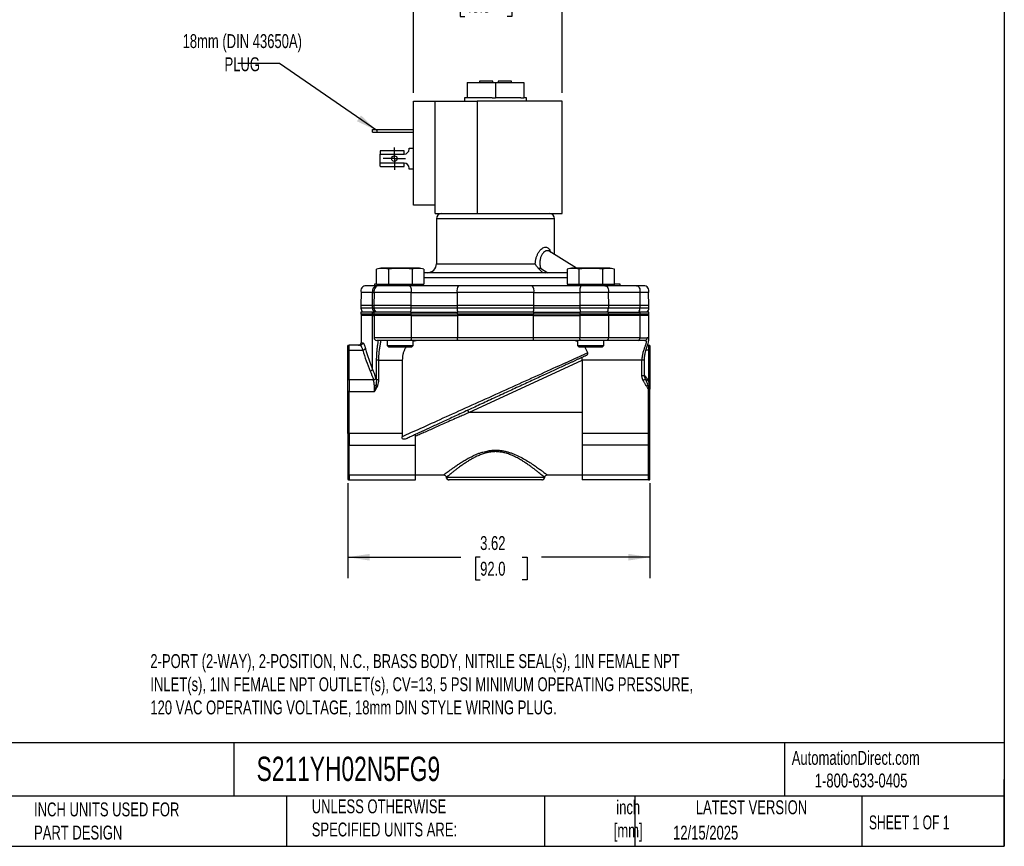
# Model space of a CAD drawing. Header units: inches. Extents: x 0.5 to 21.5, y 0.5 to 16.5.
# Tile 6 of 13: x 9.7 to 21.5, y 0.5 to 10.4. Entities that reach past the tile are written whole.
import ezdxf

# ---------------------------------------------------------------- set-up
doc = ezdxf.new("R2010")
doc.units = ezdxf.units.IN
doc.header["$LTSCALE"] = 2
doc.header["$MEASUREMENT"] = 0
doc.linetypes.add('SLD-Center', pattern=[0.75, 0.6, -0.05, 0.05, -0.05])
doc.linetypes.add('SLD-Solid', pattern=[0])
doc.layers.add('CENTER', color=40, linetype='SLD-Center')
doc.layers.add('DIMENSIONS', color=140, linetype='SLD-Solid', lineweight=25)
doc.layers.add('TEXT', color=140, linetype='SLD-Solid', lineweight=25)
doc.styles.add('SLDTEXTSTYLE0', font='TXT', dxfattribs={"width": 0.7})
doc.styles.add('SLDTEXTSTYLE1', font='TXT', dxfattribs={"width": 0.65})
doc.dimstyles.new('SLDDIMSTYLE1', dxfattribs={"dimtxt": 0.169922, "dimasz": 0.26, "dimexe": 0, "dimexo": 0.0625, "dimgap": 0.04248, "dimtad": 0, "dimtih": 1, "dimtoh": 1, "dimrnd": 1e-09, "dimzin": 12, "dimdsep": 46, "dimtxsty": 'SLDTEXTSTYLE0', "dimsah": 1, "dimcen": 0.09, "dimadec": 0, "dimazin": 3, "dimtfac": 1, "dimtofl": 0, "dimtmove": 0, "dimatfit": 3, "dimfxl": 0, "dimfrac": 2, "dimtolj": 1, "dimtzin": 12, "dimarcsym": 0})
doc.dimstyles.new('SLDDIMSTYLE3', dxfattribs={"dimtxt": 0.169922, "dimasz": 0.26, "dimexe": 0, "dimexo": 0.0625, "dimgap": 0.04248, "dimtad": 0, "dimtih": 1, "dimtoh": 1, "dimrnd": 1e-09, "dimzin": 12, "dimdsep": 46, "dimtxsty": 'SLDTEXTSTYLE0', "dimsah": 1, "dimcen": 0.09, "dimadec": 0, "dimazin": 3, "dimtfac": 1, "dimtmove": 0, "dimatfit": 0, "dimfxl": 0, "dimfrac": 2, "dimtolj": 1, "dimtzin": 12, "dimarcsym": 0})
doc.dimstyles.new('SLDDIMSTYLE4', dxfattribs={"dimtxt": 0.18, "dimasz": 0.26, "dimexe": 0, "dimexo": 0.0625, "dimgap": 0, "dimtad": 0, "dimtih": 1, "dimtoh": 1, "dimdec": 0, "dimrnd": 1e-09, "dimzin": 0, "dimdsep": 46, "dimtxsty": 'Standard', "dimsah": 1, "dimcen": 0.09, "dimadec": 0, "dimazin": 0, "dimtfac": 0.26, "dimtdec": 0, "dimtofl": 0, "dimtmove": 0, "dimatfit": 3, "dimfxl": 0, "dimfrac": 2, "dimtolj": 1, "dimtzin": 0, "dimarcsym": 0})

# ---------------------------------------------------------------- blocks, each defined once
blk = doc.blocks.new('_D_5')
at = {"layer": 'DIMENSIONS'}
for p, q in [((13.63, 4.857), (13.63, 3.718)), ((17.252, 4.857), (17.252, 3.718)), ((13.63, 3.968), (14.986, 3.968)), ((15.216, 3.968), (15.159, 3.968)), ((15.159, 3.968), (15.159, 3.698)), ((15.721, 3.968), (15.778, 3.968)), ((15.778, 3.968), (15.778, 3.698)), ((17.252, 3.968), (15.951, 3.968)), ((15.159, 3.698), (15.216, 3.698)), ((15.778, 3.698), (15.721, 3.698))]:
    blk.add_line(p, q, dxfattribs=at)
for points in [[(13.63, 3.968), (13.89, 3.928), (13.89, 4.008)], [(17.252, 3.968), (16.992, 4.008), (16.992, 3.928)]]:
    blk.add_solid(points, dxfattribs=at)
at = {"layer": 'DIMENSIONS', "char_height": 0.1667, "attachment_point": 1, "style": 'SLDTEXTSTYLE0'}
for s, insert in [('3.62', (15.216, 4.221)), ('92.0', (15.216, 3.913))]:
    blk.add_mtext(s, dxfattribs=dict(at, insert=insert))
blk = doc.blocks.new('_D_6')
at = {"layer": 'DIMENSIONS'}
for p, q in [((14.418, 9.54), (14.418, 10.974)), ((16.2, 9.54), (16.2, 10.974)), ((14.418, 10.724), (13.918, 10.724)), ((15.033, 10.724), (14.976, 10.724)), ((14.976, 10.724), (14.976, 10.454)), ((15.538, 10.724), (15.595, 10.724)), ((15.595, 10.724), (15.595, 10.454)), ((16.2, 10.724), (16.7, 10.724)), ((14.976, 10.454), (15.033, 10.454)), ((15.595, 10.454), (15.538, 10.454))]:
    blk.add_line(p, q, dxfattribs=at)
for points in [[(14.418, 10.724), (14.158, 10.764), (14.158, 10.684)], [(16.2, 10.724), (16.46, 10.684), (16.46, 10.764)]]:
    blk.add_solid(points, dxfattribs=at)
at = {"layer": 'DIMENSIONS', "char_height": 0.1667, "attachment_point": 1, "style": 'SLDTEXTSTYLE0'}
for s, insert in [('1.78', (15.033, 10.976)), ('45.3', (15.033, 10.668))]:
    blk.add_mtext(s, dxfattribs=dict(at, insert=insert))
blk = doc.blocks.new('SW_CENTERMARKSYMBOL_2')
at = {"layer": 'CENTER', "color": 0}
for p, q in [((0, 0.1), (0, 0.1335)), ((-0.1, 0), (-0.1335, 0)), ((0, 0), (-0.1, 0)), ((0, 0), (0, 0.1)), ((0, 0), (0, -0.1)), ((0, 0), (0.1, 0)), ((0.1, 0), (0.1335, 0)), ((0, -0.1), (0, -0.1335))]:
    blk.add_line(p, q, dxfattribs=at)

msp = doc.modelspace()

# ---------------------------------------------------------------- linework, layer by layer
for p, q in [((15.059, 9.663), (15.059, 9.477)), ((15.059, 9.663), (15.4, 9.663)), ((15.21, 9.678), (15.21, 9.663)), ((15.37, 9.678), (15.21, 9.678)), ((15.37, 9.663), (15.37, 9.678)), ((15.4, 9.663), (15.4, 9.477)), ((15.4, 9.663), (15.74, 9.663)), ((15.59, 9.678), (15.43, 9.678)), ((15.43, 9.678), (15.43, 9.663)), ((15.59, 9.663), (15.59, 9.678)), ((15.74, 9.663), (15.74, 9.477)), ((15.027, 9.477), (15.027, 9.44)), ((15.059, 9.477), (15.027, 9.477)), ((15.098, 9.477), (15.059, 9.477)), ((15.361, 9.477), (15.098, 9.477)), ((15.361, 9.477), (15.4, 9.477)), ((15.438, 9.477), (15.4, 9.477)), ((15.702, 9.477), (15.438, 9.477)), ((15.702, 9.477), (15.74, 9.477)), ((15.773, 9.477), (15.74, 9.477)), ((15.773, 9.44), (15.773, 9.477)), ((14.418, 8.19), (14.418, 9.44)), ((14.418, 9.44), (14.678, 9.44)), ((14.678, 8.19), (14.678, 9.44)), ((14.678, 9.44), (15.179, 9.44)), ((15.179, 9.44), (15.179, 8.09)), ((16.2, 9.44), (15.179, 9.44)), ((16.2, 8.09), (16.2, 9.44)), ((13.927, 9.067), (13.927, 9.099)), ((13.927, 9.099), (13.977, 9.099)), ((13.977, 9.099), (13.977, 9.067)), ((13.977, 9.099), (14.418, 9.099)), ((13.927, 9.067), (13.977, 9.067)), ((13.977, 9.067), (14.418, 9.067)), ((14.364, 8.874), (14.418, 8.874)), ((14.364, 8.863), (14.364, 8.874)), ((14.018, 8.841), (14.018, 8.803)), ((14.018, 8.696), (14.018, 8.803)), ((14.018, 8.803), (14.304, 8.803)), ((14.304, 8.844), (14.025, 8.844)), ((14.304, 8.803), (14.304, 8.844)), ((14.304, 8.696), (14.018, 8.696)), ((14.018, 8.658), (14.018, 8.696)), ((14.025, 8.655), (14.304, 8.655)), ((14.304, 8.655), (14.304, 8.696)), ((14.364, 8.624), (14.364, 8.636)), ((14.418, 8.624), (14.364, 8.624)), ((14.678, 8.19), (14.418, 8.19)), ((14.678, 8.09), (14.678, 8.19)), ((14.678, 8.09), (15.179, 8.09)), ((14.691, 8.027), (14.691, 7.487)), ((16.108, 8.027), (14.691, 8.027)), ((15.179, 8.09), (16.2, 8.09)), ((16.108, 7.599), (16.108, 8.027)), ((16.37, 7.434), (16.044, 7.639)), ((14.691, 7.487), (15.877, 7.487)), ((14.027, 7.434), (13.975, 7.425)), ((13.975, 7.244), (13.975, 7.425)), ((14.489, 7.434), (14.027, 7.434)), ((14.116, 7.425), (14.116, 7.244)), ((14.4, 7.425), (14.4, 7.244)), ((14.542, 7.425), (14.489, 7.434)), ((14.542, 7.425), (14.542, 7.244)), ((15.939, 7.436), (16.026, 7.381)), ((16.31, 7.434), (16.258, 7.425)), ((16.258, 7.425), (16.258, 7.244)), ((16.772, 7.434), (16.31, 7.434)), ((16.399, 7.425), (16.399, 7.244)), ((16.683, 7.425), (16.683, 7.244)), ((16.825, 7.425), (16.772, 7.434)), ((16.825, 7.244), (16.825, 7.425)), ((13.949, 7.244), (13.949, 7.224)), ((13.975, 7.244), (13.949, 7.244)), ((13.975, 7.244), (14.116, 7.244)), ((14.002, 7.224), (13.982, 7.224)), ((14.033, 7.244), (14.033, 7.224)), ((14.116, 7.244), (14.4, 7.244)), ((14.4, 7.244), (14.542, 7.244)), ((14.483, 7.224), (14.483, 7.244)), ((16.258, 7.318), (14.542, 7.318)), ((16.258, 7.244), (16.399, 7.244)), ((16.316, 7.244), (16.316, 7.224)), ((16.399, 7.244), (16.683, 7.244)), ((16.683, 7.244), (16.825, 7.244)), ((17.09, 7.224), (16.711, 7.224)), ((16.766, 7.224), (16.766, 7.244)), ((16.821, 7.244), (16.821, 7.224)), ((16.893, 7.224), (16.893, 7.244)), ((13.788, 7.143), (13.786, 6.989)), ((13.927, 7.143), (13.788, 7.143)), ((13.924, 6.989), (13.927, 7.143)), ((13.927, 7.143), (13.946, 7.143)), ((13.946, 7.143), (13.943, 6.989)), ((14.388, 7.143), (13.946, 7.143)), ((14.389, 6.989), (14.388, 7.143)), ((14.388, 7.143), (14.941, 7.143)), ((14.941, 7.143), (14.94, 6.989)), ((15.859, 7.143), (14.941, 7.143)), ((15.859, 6.989), (15.859, 7.143)), ((15.859, 7.143), (16.412, 7.143)), ((16.412, 7.143), (16.41, 6.989)), ((16.752, 7.143), (16.412, 7.143)), ((16.752, 7.143), (16.753, 6.989)), ((17.13, 7.143), (16.752, 7.143)), ((17.13, 7.143), (17.132, 6.989)), ((17.236, 7.143), (17.13, 7.143)), ((17.239, 6.989), (17.236, 7.143)), ((13.786, 6.989), (13.786, 6.957)), ((13.924, 6.989), (13.786, 6.989)), ((13.924, 6.957), (13.924, 6.989)), ((13.924, 6.989), (13.943, 6.989)), ((13.943, 6.989), (13.943, 6.957)), ((14.389, 6.989), (13.943, 6.989)), ((14.389, 6.957), (14.389, 6.989)), ((14.389, 6.989), (14.94, 6.989)), ((15.859, 6.989), (14.94, 6.989)), ((14.94, 6.989), (14.94, 6.957)), ((15.859, 6.957), (15.859, 6.989)), ((15.859, 6.989), (16.41, 6.989)), ((16.753, 6.989), (16.41, 6.989)), ((16.41, 6.989), (16.41, 6.957)), ((16.753, 6.989), (16.753, 6.957)), ((17.132, 6.989), (16.753, 6.989)), ((17.132, 6.989), (17.132, 6.957)), ((17.239, 6.989), (17.132, 6.989)), ((17.239, 6.957), (17.239, 6.989)), ((13.785, 6.909), (13.785, 6.884)), ((13.924, 6.909), (13.785, 6.909)), ((13.924, 6.884), (13.785, 6.884)), ((13.924, 6.957), (13.786, 6.957)), ((13.788, 6.868), (13.788, 6.541)), ((13.926, 6.868), (13.788, 6.868)), ((13.943, 6.957), (13.924, 6.957)), ((13.924, 6.884), (13.924, 6.909)), ((13.924, 6.909), (13.941, 6.909)), ((13.941, 6.884), (13.924, 6.884)), ((13.926, 6.223), (13.926, 6.868)), ((13.926, 6.868), (13.944, 6.868)), ((13.941, 6.909), (13.941, 6.884)), ((14.388, 6.909), (13.941, 6.909)), ((14.388, 6.884), (13.941, 6.884)), ((14.389, 6.957), (13.943, 6.957)), ((13.944, 6.868), (13.944, 6.6)), ((14.391, 6.868), (13.944, 6.868)), ((14.388, 6.884), (14.388, 6.909)), ((14.388, 6.909), (14.942, 6.909)), ((14.942, 6.884), (14.388, 6.884)), ((14.94, 6.957), (14.389, 6.957)), ((14.391, 6.6), (14.391, 6.868)), ((14.391, 6.868), (14.943, 6.868)), ((15.859, 6.957), (14.94, 6.957)), ((14.942, 6.909), (14.942, 6.884)), ((15.859, 6.909), (14.942, 6.909)), ((15.859, 6.884), (14.942, 6.884)), ((14.943, 6.868), (14.943, 6.6)), ((15.857, 6.868), (14.943, 6.868)), ((15.857, 6.6), (15.857, 6.868)), ((15.857, 6.868), (16.41, 6.868)), ((16.41, 6.957), (15.859, 6.957)), ((15.859, 6.884), (15.859, 6.909)), ((15.859, 6.909), (16.41, 6.909)), ((16.41, 6.884), (15.859, 6.884)), ((16.753, 6.957), (16.41, 6.957)), ((16.41, 6.909), (16.41, 6.884)), ((16.753, 6.909), (16.41, 6.909)), ((16.753, 6.884), (16.41, 6.884)), ((16.41, 6.868), (16.41, 6.6)), ((16.755, 6.868), (16.41, 6.868)), ((17.132, 6.957), (16.753, 6.957)), ((16.753, 6.884), (16.753, 6.909)), ((16.753, 6.909), (17.132, 6.909)), ((17.132, 6.884), (16.753, 6.884)), ((16.755, 6.868), (16.755, 6.6)), ((17.132, 6.868), (16.755, 6.868)), ((17.239, 6.957), (17.132, 6.957)), ((17.132, 6.909), (17.132, 6.884)), ((17.239, 6.909), (17.132, 6.909)), ((17.239, 6.884), (17.132, 6.884)), ((17.132, 6.868), (17.132, 6.6)), ((17.239, 6.868), (17.132, 6.868)), ((17.239, 6.884), (17.239, 6.909)), ((17.239, 6.582), (17.239, 6.868)), ((13.63, 6.45), (13.63, 6.506)), ((13.646, 6.453), (13.646, 6.51)), ((13.777, 6.51), (13.646, 6.51)), ((13.788, 6.541), (13.807, 6.541)), ((14.391, 6.6), (13.944, 6.6)), ((14.102, 6.569), (14.102, 6.509)), ((14.102, 6.509), (14.122, 6.489)), ((14.102, 6.509), (14.258, 6.509)), ((14.258, 6.509), (14.414, 6.509)), ((14.943, 6.6), (14.391, 6.6)), ((14.394, 6.489), (14.414, 6.509)), ((14.414, 6.509), (14.414, 6.569)), ((15.857, 6.6), (14.943, 6.6)), ((16.41, 6.6), (15.857, 6.6)), ((16.385, 6.569), (16.385, 6.509)), ((16.385, 6.509), (16.405, 6.489)), ((16.385, 6.509), (16.541, 6.509)), ((16.755, 6.6), (16.41, 6.6)), ((16.541, 6.509), (16.697, 6.509)), ((16.677, 6.489), (16.697, 6.509)), ((16.697, 6.509), (16.697, 6.569)), ((17.111, 6.569), (16.734, 6.569)), ((17.132, 6.6), (16.755, 6.6)), ((17.132, 6.6), (17.22, 6.6)), ((17.236, 6.51), (17.222, 6.51)), ((17.236, 6.51), (17.236, 6.453)), ((17.252, 6.506), (17.252, 6.45)), ((13.63, 6.092), (13.63, 6.45)), ((13.646, 6.095), (13.646, 6.453)), ((13.646, 6.453), (13.81, 6.453)), ((14.258, 6.489), (14.122, 6.489)), ((14.394, 6.489), (14.258, 6.489)), ((16.541, 6.489), (16.405, 6.489)), ((16.677, 6.489), (16.541, 6.489)), ((17.236, 6.453), (17.205, 6.453)), ((17.236, 6.453), (17.236, 6.095)), ((17.252, 6.45), (17.252, 6.092)), ((13.971, 6.333), (13.971, 6.095)), ((14.001, 6.333), (13.971, 6.333)), ((14.001, 6.333), (14.283, 6.333)), ((14.001, 6.095), (14.001, 6.333)), ((14.283, 6.333), (14.283, 5.451)), ((15.082, 5.703), (16.44, 6.332)), ((16.44, 6.333), (16.44, 6.366)), ((17.155, 6.333), (16.44, 6.333)), ((16.44, 6.333), (16.44, 5.451)), ((17.155, 6.148), (17.155, 6.333)), ((17.186, 6.333), (17.155, 6.333)), ((17.186, 6.148), (17.186, 6.333)), ((17.155, 6.148), (17.186, 6.148)), ((17.186, 6.153), (17.192, 6.144)), ((17.192, 6.144), (17.186, 6.142)), ((13.63, 5.956), (13.63, 6.092)), ((13.646, 6.095), (13.646, 5.956)), ((13.936, 6.095), (13.646, 6.095)), ((13.968, 6.036), (13.988, 6.028)), ((14.001, 6.095), (13.971, 6.095)), ((17.169, 6.091), (17.197, 6.104)), ((17.197, 6.104), (17.194, 6.113)), ((17.202, 6.093), (17.197, 6.104)), ((17.212, 6.019), (17.23, 6.031)), ((17.236, 6.095), (17.225, 6.095)), ((17.236, 6.095), (17.236, 6.074)), ((17.252, 6.092), (17.252, 6.072)), ((13.63, 5.451), (13.63, 5.956)), ((13.646, 5.956), (13.63, 5.956)), ((13.646, 5.956), (13.951, 5.956)), ((13.646, 5.451), (13.646, 5.956)), ((17.236, 5.984), (17.244, 5.989)), ((17.236, 5.451), (17.236, 5.984)), ((17.252, 5.984), (17.236, 5.984)), ((17.252, 5.451), (17.252, 5.984)), ((15.082, 5.703), (15.069, 5.732)), ((16.44, 5.703), (15.082, 5.703)), ((13.63, 5.451), (13.646, 5.451)), ((13.63, 5.451), (13.63, 5.315)), ((14.283, 5.451), (13.646, 5.451)), ((13.646, 5.451), (13.646, 5.311)), ((14.442, 5.311), (14.442, 5.441)), ((17.236, 5.451), (16.44, 5.451)), ((16.44, 5.451), (16.44, 5.311)), ((17.252, 5.451), (17.236, 5.451)), ((17.236, 5.311), (17.236, 5.451)), ((17.252, 5.315), (17.252, 5.451)), ((13.63, 5.315), (13.63, 4.957)), ((17.252, 4.957), (17.252, 5.315)), ((13.646, 5.311), (14.442, 5.311)), ((13.646, 4.954), (13.646, 5.311)), ((14.442, 4.954), (14.442, 5.311)), ((17.236, 5.311), (16.44, 5.311)), ((16.44, 5.311), (16.44, 4.954)), ((17.236, 4.954), (17.236, 5.311)), ((13.63, 4.957), (13.63, 4.901)), ((14.442, 4.954), (13.646, 4.954)), ((13.646, 4.954), (13.646, 4.896)), ((13.646, 4.896), (14.442, 4.896)), ((14.442, 4.955), (14.779, 4.955)), ((14.442, 4.896), (14.442, 4.954)), ((14.813, 4.927), (15.987, 4.927)), ((16.02, 4.955), (16.44, 4.955)), ((17.236, 4.954), (16.44, 4.954)), ((16.44, 4.954), (16.44, 4.896)), ((17.236, 4.896), (16.44, 4.896)), ((17.236, 4.896), (17.236, 4.954)), ((17.252, 4.901), (17.252, 4.957))]:
    msp.add_line(p, q)
at = {"flags": 128}
for points in [[(14.363, 7.224), (14.369, 7.223), (14.375, 7.218), (14.38, 7.21), (14.384, 7.199), (14.387, 7.186), (14.389, 7.172), (14.389, 7.158), (14.388, 7.143)], [(16.437, 7.224), (16.431, 7.223), (16.425, 7.218), (16.42, 7.21), (16.416, 7.199), (16.413, 7.186), (16.411, 7.172), (16.41, 7.158), (16.412, 7.143)], [(16.711, 7.224), (16.721, 7.223), (16.73, 7.218), (16.738, 7.21), (16.745, 7.199), (16.75, 7.186), (16.753, 7.172), (16.753, 7.158), (16.752, 7.143)], [(17.09, 7.224), (17.099, 7.223), (17.109, 7.218), (17.117, 7.21), (17.124, 7.199), (17.129, 7.186), (17.131, 7.172), (17.132, 7.158), (17.13, 7.143)], [(14.391, 6.6), (14.391, 6.594), (14.39, 6.589), (14.389, 6.583), (14.387, 6.578), (14.385, 6.575), (14.383, 6.572), (14.38, 6.57), (14.378, 6.569)], [(14.952, 6.569), (14.95, 6.57), (14.948, 6.572), (14.947, 6.575), (14.945, 6.578), (14.944, 6.583), (14.944, 6.589), (14.943, 6.594), (14.943, 6.6)], [(15.849, 6.569), (15.85, 6.57), (15.852, 6.572), (15.853, 6.575), (15.855, 6.578), (15.856, 6.583), (15.857, 6.589), (15.857, 6.594), (15.857, 6.6)], [(16.423, 6.569), (16.421, 6.57), (16.418, 6.572), (16.416, 6.575), (16.414, 6.578), (16.412, 6.583), (16.411, 6.589), (16.411, 6.594), (16.41, 6.6)]]:
    msp.add_lwpolyline(points, dxfattribs=at)
msp.add_circle((14.188, 8.749), 0.0335)
for centre, radius, start, end in [((14.304, 8.863), 0.06, 270, 0), ((14.304, 8.636), 0.06, 0, 90), ((14.754, 8.027), 0.063, 90, 180), ((16.045, 8.027), 0.063, 0, 90), ((14.585, 7.487), 0.106, 270, 0), ((13.849, 7.161), 0.063, 90, 196.7868), ((13.986, 7.162), 0.0621, 93.6344, 198.0156), ((14.006, 7.161), 0.063, 90, 196.7868), ((15.028, 7.167), 0.0909, 140.8867, 195.2174), ((15.771, 7.167), 0.0909, 344.7826, 39.1133), ((17.176, 7.161), 0.063, 343.2132, 90), ((13.849, 6.957), 0.063, 180, 229.6324), ((13.819, 6.868), 0.031, 148.927, 180), ((13.99, 6.957), 0.0655, 179.4862, 226.3357), ((13.96, 6.868), 0.0332, 151.3465, 180.1319), ((14.006, 6.957), 0.063, 180, 229.6324), ((13.975, 6.868), 0.031, 148.927, 180), ((14.275, 6.954), 0.114, 336.7821, 1.4819), ((14.324, 6.869), 0.0665, 359.6686, 13.5877), ((15.1, 6.954), 0.16, 178.8287, 196.1791), ((15.04, 6.869), 0.0967, 170.7343, 180.2538), ((15.699, 6.954), 0.16, 343.8209, 1.1713), ((15.761, 6.869), 0.0965, 359.7459, 9.2821), ((16.525, 6.954), 0.114, 178.5181, 203.2179), ((16.477, 6.869), 0.0664, 166.3897, 180.3317), ((16.675, 6.955), 0.0783, 323.962, 1.4271), ((16.712, 6.869), 0.0428, 359.6603, 21.5893), ((17.054, 6.955), 0.0783, 323.962, 1.4271), ((17.09, 6.869), 0.0428, 359.6603, 21.5893), ((17.176, 6.957), 0.063, 310.3676, 0), ((17.208, 6.868), 0.031, 0, 31.073), ((13.646, 6.479), 0.031, 90, 121.073), ((13.757, 6.541), 0.031, 270, 360), ((13.777, 6.541), 0.0308, 270.3451, 0.341), ((13.975, 6.6), 0.031, 180, 270), ((16.728, 6.596), 0.0275, 283.1493, 8.83), ((17.105, 6.596), 0.0275, 283.1493, 8.83), ((17.19, 6.6), 0.0302, 271.7162, 1.6191), ((17.236, 6.479), 0.031, 58.927, 90), ((13.645, 6.412), 0.0411, 89.6752, 112.5679), ((13.808, 6.487), 0.0345, 273.5254, 338.7848), ((17.236, 6.412), 0.0411, 67.4321, 90.3248), ((13.891, 6.24), 0.0392, 280.5438, 334.8955), ((13.645, 6.054), 0.0411, 89.6752, 112.5679), ((13.933, 6.13), 0.0348, 274.1283, 338.3837), ((13.943, 6.1), 0.0687, 273.483, 290.7231), ((17.216, 6.115), 0.0218, 210.3511, 294.7607), ((17.238, 6.092), 0.0608, 262.2936, 273.5719), ((17.236, 6.054), 0.0411, 67.4321, 90.3248), ((17.236, 6.027), 0.0475, 70.7042, 90.3595), ((17.237, 5.967), 0.0636, 76.4786, 85.6852), ((13.645, 5.352), 0.0411, 247.4321, 270.3248), ((17.236, 5.352), 0.0411, 269.6752, 292.5679), ((14.798, 5.2), 0.576, 3.2815, 5.1491), ((13.645, 4.995), 0.0411, 247.4321, 270.3248), ((13.646, 4.927), 0.031, 238.927, 270), ((14.844, 4.927), 0.0309, 179.8265, 269.8254), ((15.956, 4.927), 0.0309, 270.1746, 0.1735), ((17.236, 4.995), 0.0411, 269.6752, 292.5679), ((17.236, 4.927), 0.031, 270, 301.073)]:
    msp.add_arc(centre, radius, start, end)
for centre, start_param, end_param in [((14.025, 8.803), 0, 0.374289), ((14.025, 8.696), 2.767303, 3.141593)]:
    msp.add_ellipse(centre, major_axis=(0, 0.041), ratio=0.506667, start_param=start_param, end_param=end_param)
for points, knots in [([(15.877, 7.487), (15.878, 7.5), (15.88, 7.526), (15.889, 7.563), (15.901, 7.597), (15.917, 7.627), (15.937, 7.653), (15.958, 7.672), (15.98, 7.684), (16.001, 7.688), (16.02, 7.684), (16.037, 7.672), (16.051, 7.653), (16.057, 7.637), (16.06, 7.629)], [0, 0, 0, 0, 0.085174, 0.1681443, 0.2530465, 0.3361783, 0.4203827, 0.5042077, 0.5881615, 0.6722857, 0.7559466, 0.8405042, 0.9244044, 1, 1, 1, 1]), ([(16.044, 7.639), (16.043, 7.639), (16.04, 7.641), (16.037, 7.643), (16.033, 7.644), (16.029, 7.645), (16.025, 7.645), (16.021, 7.645), (16.017, 7.645), (16.012, 7.644), (16.008, 7.643), (16.004, 7.642), (15.993, 7.637), (15.976, 7.625), (15.955, 7.597), (15.94, 7.562), (15.933, 7.528), (15.932, 7.5), (15.932, 7.481), (15.934, 7.465), (15.936, 7.451), (15.938, 7.441), (15.939, 7.436)], [0, 0, 0, 0, 0.022731, 0.045451, 0.068163, 0.090875, 0.11359, 0.136313, 0.159051, 0.181808, 0.204589, 0.227399, 0.250243, 0.378341, 0.49991, 0.622735, 0.749308, 0.810093, 0.874503, 0.913482, 0.95531, 1, 1, 1, 1]), ([(15.923, 7.423), (15.922, 7.424), (15.92, 7.427), (15.915, 7.431), (15.909, 7.438), (15.903, 7.446), (15.896, 7.455), (15.889, 7.465), (15.882, 7.476), (15.879, 7.484), (15.877, 7.487)], [0, 0, 0, 0, 0.053466, 0.1366, 0.249677, 0.387444, 0.498544, 0.682483, 0.849737, 1, 1, 1, 1]), ([(15.939, 7.436), (15.937, 7.437), (15.935, 7.438), (15.932, 7.436), (15.93, 7.435), (15.927, 7.43), (15.925, 7.427), (15.923, 7.423)], [0, 0, 0, 0, 0.25, 0.25, 0.5, 0.5, 1, 1, 1, 1]), ([(14.4, 7.425), (14.353, 7.429), (14.306, 7.432), (14.211, 7.432), (14.164, 7.429), (14.116, 7.425)], [0, 0, 0, 0, 0.5, 0.5, 1, 1, 1, 1]), ([(15.4, 7.381), (15.363, 7.381), (15.29, 7.381), (15.179, 7.381), (15.068, 7.381), (14.957, 7.381), (14.848, 7.381), (14.743, 7.381), (14.644, 7.381), (14.577, 7.381), (14.546, 7.381), (14.542, 7.381)], [0, 0, 0, 0, 0.11438, 0.228772, 0.350015, 0.471279, 0.597575, 0.723893, 0.852877, 0.981883, 1, 1, 1, 1]), ([(16.258, 7.381), (16.251, 7.381), (16.223, 7.381), (16.157, 7.381), (16.058, 7.381), (15.949, 7.381), (15.849, 7.381), (15.761, 7.381), (15.657, 7.381), (15.536, 7.381), (15.445, 7.381), (15.4, 7.381)], [0, 0, 0, 0, 0.032549, 0.127828, 0.274472, 0.421138, 0.51903, 0.61663, 0.714541, 0.857265, 1, 1, 1, 1]), ([(15.923, 7.423), (15.927, 7.416), (15.932, 7.411), (15.943, 7.4), (15.949, 7.396), (15.968, 7.385), (15.982, 7.381), (15.996, 7.381)], [0, 0, 0, 0, 0.25, 0.25, 0.5, 0.5, 1, 1, 1, 1]), ([(16.683, 7.425), (16.636, 7.429), (16.589, 7.432), (16.494, 7.432), (16.447, 7.429), (16.399, 7.425)], [0, 0, 0, 0, 0.5, 0.5, 1, 1, 1, 1]), ([(14.363, 7.224), (14.284, 7.224), (14.192, 7.224), (14.048, 7.224), (14.005, 7.224), (14.006, 7.224)], [0, 0, 0, 0, 0.5, 0.5, 1, 1, 1, 1]), ([(16.711, 7.224), (16.674, 7.224), (16.629, 7.224), (16.531, 7.224), (16.481, 7.224), (16.437, 7.224)], [0, 0, 0, 0, 0.5, 0.5, 1, 1, 1, 1]), ([(16.893, 7.244), (16.892, 7.244), (16.89, 7.244), (16.874, 7.244), (16.854, 7.244), (16.837, 7.244), (16.827, 7.244), (16.825, 7.244)], [0, 0, 0, 0, 0.26507, 0.509035, 0.727342, 0.949322, 1, 1, 1, 1]), ([(17.175, 7.224), (17.175, 7.224), (17.176, 7.224), (17.167, 7.224), (17.149, 7.224), (17.123, 7.224), (17.101, 7.224), (17.09, 7.224)], [0, 0, 0, 0, 0.098881, 0.334538, 0.565769, 0.788627, 1, 1, 1, 1]), ([(13.81, 6.453), (13.81, 6.455), (13.808, 6.459), (13.806, 6.465), (13.804, 6.471), (13.801, 6.479), (13.797, 6.487), (13.793, 6.495), (13.789, 6.501), (13.786, 6.505), (13.782, 6.508), (13.779, 6.51), (13.778, 6.51), (13.777, 6.51)], [0, 0, 0, 0, 0.053369, 0.11303, 0.178986, 0.251235, 0.375728, 0.500228, 0.608381, 0.712427, 0.812373, 0.908227, 1, 1, 1, 1]), ([(13.807, 6.541), (13.808, 6.541), (13.809, 6.541), (13.81, 6.541), (13.812, 6.54), (13.813, 6.539), (13.816, 6.536), (13.819, 6.532), (13.823, 6.524), (13.827, 6.515), (13.831, 6.504), (13.835, 6.494), (13.837, 6.485), (13.839, 6.478), (13.84, 6.475)], [0, 0, 0, 0, 0.049896, 0.099723, 0.149562, 0.199489, 0.249584, 0.374529, 0.49978, 0.624174, 0.748742, 0.832567, 0.916203, 1, 1, 1, 1]), ([(13.992, 6.569), (13.991, 6.565), (13.99, 6.552), (13.985, 6.521), (13.98, 6.481), (13.975, 6.435), (13.972, 6.385), (13.971, 6.351), (13.971, 6.333)], [0, 0, 0, 0, 0.108056, 0.286567, 0.464811, 0.642678, 0.821299, 1, 1, 1, 1]), ([(14.378, 6.569), (14.366, 6.569), (14.341, 6.569), (14.301, 6.569), (14.26, 6.569), (14.218, 6.569), (14.177, 6.569), (14.139, 6.569), (14.103, 6.569), (14.071, 6.569), (14.043, 6.569), (14.019, 6.569), (13.999, 6.569), (13.985, 6.569), (13.976, 6.569), (13.976, 6.569), (13.976, 6.569)], [0, 0, 0, 0, 0.070382, 0.140782, 0.214194, 0.287642, 0.361054, 0.434502, 0.504875, 0.575284, 0.645657, 0.716066, 0.789478, 0.862926, 0.936338, 1, 1, 1, 1]), ([(14.001, 6.333), (14.001, 6.348), (14.002, 6.368), (14.003, 6.393), (14.004, 6.409), (14.006, 6.428), (14.009, 6.451), (14.013, 6.477), (14.016, 6.501), (14.02, 6.521), (14.023, 6.538), (14.025, 6.555), (14.025, 6.561), (14.025, 6.565)], [0, 0, 0, 0, 0.137456, 0.185802, 0.235399, 0.286258, 0.376013, 0.476409, 0.571592, 0.666932, 0.763355, 0.857079, 1, 1, 1, 1]), ([(14.72, 6.569), (14.714, 6.569), (14.702, 6.569), (14.684, 6.569), (14.667, 6.569), (14.649, 6.569), (14.632, 6.569), (14.614, 6.569), (14.597, 6.569), (14.579, 6.569), (14.562, 6.569), (14.539, 6.569), (14.51, 6.569), (14.477, 6.569), (14.443, 6.569), (14.41, 6.569), (14.389, 6.569), (14.378, 6.569)], [0, 0, 0, 0, 0.0501358, 0.1001797, 0.1501548, 0.2000844, 0.2499919, 0.2999006, 0.3498339, 0.3998151, 0.4498675, 0.5000143, 0.6001884, 0.7000874, 0.7998977, 0.8998064, 1, 1, 1, 1]), ([(14.499, 6.569), (14.48, 6.569), (14.451, 6.568), (14.424, 6.558), (14.414, 6.554)], [0, 0, 0, 0, 0.632466, 1, 1, 1, 1]), ([(14.952, 6.569), (14.946, 6.569), (14.936, 6.569), (14.919, 6.569), (14.903, 6.569), (14.887, 6.569), (14.87, 6.569), (14.854, 6.569), (14.833, 6.569), (14.808, 6.569), (14.779, 6.569), (14.749, 6.569), (14.73, 6.569), (14.72, 6.569)], [0, 0, 0, 0, 0.071494, 0.142916, 0.214297, 0.285667, 0.357055, 0.428492, 0.500009, 0.62507, 0.749982, 0.874904, 1, 1, 1, 1]), ([(15.849, 6.569), (15.84, 6.569), (15.824, 6.569), (15.8, 6.569), (15.776, 6.569), (15.751, 6.569), (15.727, 6.569), (15.702, 6.569), (15.677, 6.569), (15.653, 6.569), (15.598, 6.569), (15.514, 6.569), (15.4, 6.569), (15.286, 6.569), (15.195, 6.569), (15.128, 6.569), (15.083, 6.569), (15.039, 6.569), (14.995, 6.569), (14.966, 6.569), (14.952, 6.569)], [0, 0, 0, 0, 0.027667, 0.05531, 0.082936, 0.110552, 0.138165, 0.165782, 0.19341, 0.221056, 0.248728, 0.374354, 0.500003, 0.625629, 0.751278, 0.80106, 0.850782, 0.900485, 0.950211, 1, 1, 1, 1]), ([(16.081, 6.569), (16.075, 6.569), (16.064, 6.569), (16.047, 6.569), (16.03, 6.569), (16.014, 6.569), (15.997, 6.569), (15.98, 6.569), (15.959, 6.569), (15.934, 6.569), (15.905, 6.569), (15.877, 6.569), (15.858, 6.569), (15.849, 6.569)], [0, 0, 0, 0, 0.0714943, 0.1429166, 0.2142974, 0.2856667, 0.3570549, 0.4284923, 0.5000089, 0.6250707, 0.7499816, 0.8749039, 1, 1, 1, 1]), ([(16.423, 6.569), (16.418, 6.569), (16.407, 6.569), (16.391, 6.569), (16.374, 6.569), (16.358, 6.569), (16.341, 6.569), (16.324, 6.569), (16.308, 6.569), (16.291, 6.569), (16.273, 6.569), (16.25, 6.569), (16.221, 6.569), (16.187, 6.569), (16.151, 6.569), (16.116, 6.569), (16.093, 6.569), (16.081, 6.569)], [0, 0, 0, 0, 0.050136, 0.10018, 0.150155, 0.200085, 0.249992, 0.2999, 0.349833, 0.399815, 0.449867, 0.500014, 0.600189, 0.700088, 0.799897, 0.899806, 1, 1, 1, 1]), ([(16.385, 6.554), (16.376, 6.558), (16.35, 6.568), (16.32, 6.569), (16.3, 6.569)], [0, 0, 0, 0, 0.318995, 1, 1, 1, 1]), ([(16.734, 6.569), (16.731, 6.569), (16.726, 6.569), (16.718, 6.569), (16.71, 6.569), (16.702, 6.569), (16.693, 6.569), (16.685, 6.569), (16.676, 6.569), (16.657, 6.569), (16.628, 6.569), (16.586, 6.569), (16.543, 6.569), (16.508, 6.569), (16.481, 6.569), (16.461, 6.569), (16.442, 6.569), (16.43, 6.569), (16.423, 6.569)], [0, 0, 0, 0, 0.03071, 0.061304, 0.09182, 0.122299, 0.15278, 0.183303, 0.213906, 0.24463, 0.372293, 0.500019, 0.627682, 0.755408, 0.816703, 0.877688, 0.938682, 1, 1, 1, 1]), ([(17.191, 6.569), (17.19, 6.569), (17.187, 6.569), (17.183, 6.569), (17.179, 6.569), (17.175, 6.569), (17.17, 6.569), (17.164, 6.569), (17.157, 6.569), (17.148, 6.569), (17.137, 6.569), (17.125, 6.569), (17.116, 6.569), (17.111, 6.569)], [0, 0, 0, 0, 0.071636, 0.143056, 0.214349, 0.285604, 0.35691, 0.428354, 0.500026, 0.62523, 0.749976, 0.874741, 1, 1, 1, 1]), ([(17.191, 6.569), (17.197, 6.569), (17.201, 6.568), (17.205, 6.563), (17.206, 6.562), (17.208, 6.557), (17.208, 6.554), (17.208, 6.545), (17.206, 6.538), (17.202, 6.525), (17.201, 6.52), (17.197, 6.51), (17.195, 6.505), (17.189, 6.489), (17.185, 6.477), (17.176, 6.452), (17.172, 6.438), (17.164, 6.41), (17.161, 6.395), (17.156, 6.365), (17.155, 6.349), (17.155, 6.333)], [0, 0, 0, 0, 0.125, 0.125, 0.1875, 0.1875, 0.25, 0.25, 0.375, 0.375, 0.4375, 0.4375, 0.5, 0.5, 0.625, 0.625, 0.75, 0.75, 0.875, 0.875, 1, 1, 1, 1]), ([(17.186, 6.333), (17.186, 6.342), (17.186, 6.36), (17.19, 6.392), (17.197, 6.427), (17.207, 6.462), (17.215, 6.488), (17.223, 6.511), (17.23, 6.535), (17.237, 6.56), (17.238, 6.574), (17.239, 6.581)], [0, 0, 0, 0, 0.084835, 0.164111, 0.309363, 0.434101, 0.537816, 0.626, 0.729577, 0.854241, 1, 1, 1, 1]), ([(17.239, 6.582), (17.238, 6.587), (17.237, 6.598), (17.226, 6.6), (17.22, 6.6)], [0, 0, 0, 0, 0.493473, 1, 1, 1, 1]), ([(13.84, 6.475), (13.842, 6.466), (13.847, 6.45), (13.854, 6.425), (13.861, 6.401), (13.868, 6.377), (13.876, 6.354), (13.884, 6.331), (13.892, 6.308), (13.9, 6.286), (13.909, 6.265), (13.917, 6.244), (13.923, 6.23), (13.926, 6.223)], [0, 0, 0, 0, 0.0984416, 0.1953751, 0.2908009, 0.3847196, 0.4771318, 0.5680379, 0.6574385, 0.7453344, 0.8317261, 0.9166144, 1, 1, 1, 1]), ([(14.329, 6.489), (14.325, 6.485), (14.316, 6.472), (14.303, 6.446), (14.292, 6.411), (14.284, 6.373), (14.283, 6.347), (14.283, 6.333)], [0, 0, 0, 0, 0.111871, 0.333119, 0.556091, 0.778899, 1, 1, 1, 1]), ([(16.486, 6.387), (16.482, 6.385), (16.473, 6.381), (16.46, 6.375), (16.446, 6.369), (16.432, 6.362), (16.417, 6.355), (16.403, 6.349), (16.388, 6.342), (16.373, 6.335), (16.357, 6.328), (16.342, 6.32), (16.326, 6.313), (16.31, 6.306), (16.26, 6.283), (16.172, 6.242), (16.061, 6.191), (15.967, 6.147), (15.867, 6.101), (15.735, 6.04), (15.571, 5.964), (15.402, 5.886), (15.234, 5.808), (15.07, 5.732), (14.939, 5.671), (14.839, 5.625), (14.746, 5.582), (14.636, 5.531), (14.545, 5.489), (14.487, 5.462), (14.458, 5.449), (14.43, 5.436), (14.403, 5.423), (14.376, 5.411), (14.351, 5.399), (14.335, 5.391), (14.327, 5.388)], [0, 0, 0, 0, 0.008408, 0.016817, 0.025229, 0.033647, 0.042072, 0.050508, 0.058955, 0.067418, 0.075897, 0.084395, 0.092914, 0.101457, 0.110025, 0.170635, 0.231858, 0.264173, 0.296628, 0.363342, 0.43144, 0.500249, 0.569045, 0.637109, 0.70377, 0.736185, 0.768471, 0.829609, 0.890141, 0.906008, 0.921793, 0.937511, 0.953176, 0.968803, 0.984406, 1, 1, 1, 1]), ([(16.505, 6.419), (16.441, 6.39), (16.367, 6.356), (16.204, 6.282), (16.114, 6.242), (15.923, 6.155), (15.821, 6.109), (15.613, 6.015), (15.507, 5.967), (15.4, 5.919)], [0, 0, 0, 0, 0.25, 0.25, 0.5, 0.5, 0.75, 0.75, 1, 1, 1, 1]), ([(16.505, 6.419), (16.501, 6.43), (16.493, 6.453), (16.481, 6.476), (16.473, 6.487), (16.471, 6.489)], [0, 0, 0, 0, 0.437387, 0.875164, 1, 1, 1, 1]), ([(16.486, 6.387), (16.49, 6.389), (16.492, 6.391), (16.498, 6.395), (16.5, 6.397), (16.504, 6.403), (16.505, 6.406), (16.506, 6.412), (16.506, 6.416), (16.505, 6.419)], [0, 0, 0, 0, 0.25, 0.25, 0.5, 0.5, 0.75, 0.75, 1, 1, 1, 1]), ([(17.169, 6.091), (17.168, 6.093), (17.166, 6.098), (17.163, 6.105), (17.161, 6.112), (17.158, 6.12), (17.157, 6.129), (17.155, 6.138), (17.155, 6.145), (17.155, 6.148)], [0, 0, 0, 0, 0.127704, 0.253642, 0.378086, 0.501315, 0.67588, 0.841719, 1, 1, 1, 1]), ([(17.197, 6.104), (17.194, 6.111), (17.188, 6.125), (17.187, 6.141), (17.186, 6.148)], [0, 0, 0, 0, 0.525251, 1, 1, 1, 1]), ([(17.192, 6.144), (17.194, 6.142), (17.198, 6.136), (17.204, 6.128), (17.21, 6.12), (17.215, 6.112), (17.22, 6.104), (17.223, 6.098), (17.225, 6.095)], [0, 0, 0, 0, 0.163708, 0.328482, 0.494411, 0.661583, 0.830085, 1, 1, 1, 1]), ([(13.948, 6.031), (13.947, 6.034), (13.947, 6.039), (13.946, 6.046), (13.945, 6.053), (13.944, 6.06), (13.943, 6.067), (13.942, 6.073), (13.94, 6.079), (13.939, 6.085), (13.937, 6.09), (13.936, 6.094), (13.936, 6.095)], [0, 0, 0, 0, 0.10571, 0.210108, 0.31321, 0.41503, 0.515586, 0.614893, 0.712969, 0.809833, 0.905504, 1, 1, 1, 1]), ([(13.951, 5.956), (13.951, 5.959), (13.951, 5.965), (13.951, 5.974), (13.951, 5.983), (13.95, 5.991), (13.95, 6), (13.949, 6.008), (13.949, 6.016), (13.948, 6.024), (13.948, 6.029), (13.948, 6.031)], [0, 0, 0, 0, 0.115632, 0.230109, 0.343441, 0.455639, 0.566713, 0.676675, 0.785535, 0.893306, 1, 1, 1, 1]), ([(13.971, 6.095), (13.971, 6.097), (13.97, 6.101), (13.969, 6.106), (13.967, 6.112), (13.966, 6.115), (13.966, 6.117)], [0, 0, 0, 0, 0.2494, 0.49901, 0.749115, 1, 1, 1, 1]), ([(17.212, 6.019), (17.208, 6.026), (17.2, 6.037), (17.19, 6.053), (17.181, 6.067), (17.175, 6.079), (17.171, 6.087), (17.169, 6.091)], [0, 0, 0, 0, 0.27685, 0.499898, 0.683648, 0.850273, 1, 1, 1, 1]), ([(17.23, 6.031), (17.225, 6.045), (17.219, 6.057), (17.208, 6.082), (17.202, 6.093), (17.197, 6.104)], [0, 0, 0, 0, 0.5, 0.5, 1, 1, 1, 1]), ([(17.225, 6.095), (17.226, 6.094), (17.228, 6.09), (17.231, 6.085), (17.233, 6.08), (17.235, 6.076), (17.236, 6.074)], [0, 0, 0, 0, 0.246752, 0.495542, 0.746562, 1, 1, 1, 1]), ([(15.4, 5.919), (15.291, 5.869), (15.182, 5.82), (14.97, 5.724), (14.867, 5.678), (14.673, 5.59), (14.582, 5.549), (14.417, 5.474), (14.343, 5.441), (14.28, 5.412)], [0, 0, 0, 0, 0.25, 0.25, 0.5, 0.5, 0.75, 0.75, 1, 1, 1, 1]), ([(17.236, 5.984), (17.232, 5.99), (17.224, 6.002), (17.216, 6.013), (17.212, 6.019)], [0, 0, 0, 0, 0.499999, 1, 1, 1, 1]), ([(17.252, 5.989), (17.251, 5.989), (17.249, 5.989), (17.246, 5.989), (17.245, 5.989), (17.244, 5.989)], [0, 0, 0, 0, 0.389414, 0.722612, 1, 1, 1, 1]), ([(15.082, 5.703), (15.071, 5.698), (15.048, 5.688), (15.017, 5.674), (14.988, 5.661), (14.962, 5.65), (14.939, 5.64), (14.896, 5.621), (14.836, 5.594), (14.758, 5.559), (14.687, 5.528), (14.621, 5.498), (14.558, 5.47), (14.499, 5.444), (14.46, 5.427), (14.442, 5.419)], [0, 0, 0, 0, 0.054235, 0.103736, 0.148505, 0.188541, 0.223843, 0.254413, 0.388604, 0.508012, 0.616794, 0.720382, 0.818777, 0.911983, 1, 1, 1, 1]), ([(14.327, 5.388), (14.321, 5.385), (14.316, 5.384), (14.305, 5.382), (14.299, 5.383), (14.289, 5.387), (14.284, 5.391), (14.28, 5.401), (14.279, 5.406), (14.28, 5.412)], [0, 0, 0, 0, 0.25, 0.25, 0.5, 0.5, 0.75, 0.75, 1, 1, 1, 1]), ([(14.779, 4.956), (14.779, 4.956), (14.779, 4.956), (14.785, 4.961), (14.799, 4.971), (14.819, 4.986), (14.845, 5.005), (14.875, 5.027), (14.91, 5.052), (14.949, 5.078), (14.991, 5.106), (15.036, 5.134), (15.085, 5.161), (15.131, 5.184), (15.173, 5.203), (15.211, 5.218), (15.256, 5.232), (15.309, 5.246), (15.351, 5.25), (15.372, 5.252)], [0, 0, 0, 0, 0.034764, 0.099026, 0.16263, 0.227666, 0.291222, 0.356528, 0.420374, 0.485378, 0.549682, 0.613711, 0.679227, 0.742517, 0.787064, 0.829886, 0.871199, 0.936929, 1, 1, 1, 1]), ([(15.373, 5.233), (15.369, 5.233), (15.362, 5.232), (15.35, 5.231), (15.338, 5.229), (15.326, 5.227), (15.314, 5.225), (15.301, 5.223), (15.289, 5.22), (15.277, 5.216), (15.252, 5.209), (15.214, 5.195), (15.167, 5.174), (15.121, 5.15), (15.078, 5.125), (15.036, 5.098), (14.997, 5.071), (14.962, 5.046), (14.929, 5.021), (14.901, 4.999), (14.874, 4.978), (14.852, 4.96), (14.838, 4.948), (14.829, 4.941), (14.824, 4.936), (14.819, 4.933), (14.815, 4.93), (14.814, 4.928), (14.813, 4.927)], [0, 0, 0, 0, 0.013184, 0.02652, 0.040017, 0.053685, 0.067534, 0.081571, 0.095806, 0.110247, 0.124901, 0.18383, 0.250045, 0.306362, 0.375066, 0.43753, 0.49979, 0.567161, 0.624916, 0.689706, 0.749717, 0.813795, 0.874825, 0.900409, 0.925697, 0.950711, 0.975471, 1, 1, 1, 1]), ([(15.372, 5.252), (15.386, 5.252), (15.414, 5.253), (15.456, 5.25), (15.497, 5.243), (15.537, 5.234), (15.577, 5.222), (15.627, 5.203), (15.687, 5.176), (15.753, 5.14), (15.814, 5.103), (15.868, 5.067), (15.917, 5.033), (15.954, 5.006), (15.982, 4.985), (16.002, 4.97), (16.015, 4.96), (16.021, 4.955), (16.021, 4.956), (16.02, 4.956)], [0, 0, 0, 0, 0.04033, 0.080926, 0.122241, 0.161292, 0.201723, 0.243809, 0.323575, 0.40519, 0.486135, 0.567324, 0.648325, 0.727844, 0.789497, 0.849559, 0.910874, 0.971315, 1, 1, 1, 1]), ([(15.4, 5.234), (15.395, 5.234), (15.387, 5.234), (15.378, 5.233), (15.373, 5.233)], [0, 0, 0, 0, 0.499379, 1, 1, 1, 1]), ([(15.987, 4.927), (15.986, 4.928), (15.985, 4.929), (15.983, 4.93), (15.981, 4.932), (15.979, 4.934), (15.976, 4.936), (15.974, 4.938), (15.97, 4.941), (15.967, 4.944), (15.959, 4.95), (15.945, 4.962), (15.922, 4.98), (15.895, 5.002), (15.865, 5.025), (15.831, 5.05), (15.794, 5.077), (15.754, 5.104), (15.71, 5.132), (15.665, 5.157), (15.625, 5.178), (15.593, 5.192), (15.567, 5.202), (15.541, 5.211), (15.515, 5.218), (15.491, 5.224), (15.468, 5.228), (15.445, 5.231), (15.422, 5.233), (15.407, 5.234), (15.4, 5.234)], [0, 0, 0, 0, 0.01359, 0.02725, 0.040986, 0.054801, 0.0687, 0.082685, 0.096761, 0.110932, 0.1252, 0.186252, 0.250523, 0.309955, 0.37442, 0.431492, 0.49957, 0.561804, 0.623959, 0.692288, 0.749203, 0.781492, 0.811594, 0.843559, 0.87418, 0.900313, 0.925901, 0.951001, 0.975679, 1, 1, 1, 1]), ([(14.778, 4.955), (14.782, 4.955), (14.788, 4.954), (14.795, 4.95), (14.8, 4.946), (14.804, 4.941), (14.808, 4.934), (14.809, 4.928), (14.809, 4.924)], [0, 0, 0, 0, 0.23965, 0.368696, 0.500453, 0.632142, 0.760995, 1, 1, 1, 1]), ([(14.809, 4.926), (14.81, 4.922), (14.811, 4.914), (14.818, 4.904), (14.828, 4.898), (14.836, 4.897), (14.84, 4.896)], [0, 0, 0, 0, 0.240723, 0.5, 0.759277, 1, 1, 1, 1]), ([(15.956, 4.896), (15.955, 4.896), (15.954, 4.896), (15.952, 4.896), (15.95, 4.896), (15.947, 4.896), (15.944, 4.896), (15.941, 4.896), (15.934, 4.896), (15.922, 4.896), (15.901, 4.896), (15.876, 4.896), (15.836, 4.896), (15.775, 4.896), (15.689, 4.896), (15.595, 4.896), (15.497, 4.896), (15.4, 4.896), (15.302, 4.896), (15.204, 4.896), (15.11, 4.896), (15.024, 4.896), (14.964, 4.896), (14.924, 4.896), (14.899, 4.896), (14.878, 4.896), (14.864, 4.896), (14.856, 4.896), (14.851, 4.896), (14.847, 4.896), (14.845, 4.896), (14.844, 4.896)], [0, 0, 0, 0, 0.0084229, 0.0168336, 0.0252371, 0.0336387, 0.0420432, 0.050456, 0.0588819, 0.0898285, 0.1207878, 0.1528381, 0.184901, 0.2501033, 0.3153056, 0.3793483, 0.4411908, 0.5000015, 0.5588122, 0.6206547, 0.6846974, 0.7498997, 0.815102, 0.8471523, 0.8792152, 0.9101618, 0.9411211, 0.9558521, 0.9705575, 0.9852643, 1, 1, 1, 1]), ([(15.959, 4.896), (15.963, 4.897), (15.971, 4.898), (15.981, 4.904), (15.988, 4.914), (15.99, 4.922), (15.99, 4.926)], [0, 0, 0, 0, 0.240723, 0.5, 0.759277, 1, 1, 1, 1]), ([(15.99, 4.924), (15.991, 4.928), (15.991, 4.934), (15.995, 4.941), (15.999, 4.946), (16.004, 4.95), (16.011, 4.954), (16.017, 4.955), (16.021, 4.955)], [0, 0, 0, 0, 0.239004, 0.367857, 0.499548, 0.631305, 0.760351, 1, 1, 1, 1])]:
    msp.add_open_spline(points, degree=3, knots=knots)
for points in [[(14.116, 7.425), (14.093, 7.429), (14.046, 7.434), (13.998, 7.429), (13.975, 7.425)], [(14.542, 7.425), (14.518, 7.429), (14.471, 7.434), (14.424, 7.429), (14.4, 7.425)], [(16.399, 7.425), (16.376, 7.429), (16.329, 7.434), (16.281, 7.429), (16.258, 7.425)], [(16.825, 7.425), (16.801, 7.429), (16.754, 7.434), (16.707, 7.429), (16.683, 7.425)], [(13.982, 7.224), (13.894, 7.224), (13.849, 7.224), (13.849, 7.224)], [(14.716, 7.224), (14.594, 7.224), (14.474, 7.224), (14.363, 7.224)], [(14.958, 7.224), (14.879, 7.224), (14.798, 7.224), (14.716, 7.224)], [(15.842, 7.224), (15.553, 7.224), (15.246, 7.224), (14.958, 7.224)], [(16.084, 7.224), (16.002, 7.224), (15.92, 7.224), (15.842, 7.224)], [(16.437, 7.224), (16.326, 7.224), (16.205, 7.224), (16.084, 7.224)], [(13.81, 6.453), (13.833, 6.367), (13.862, 6.282), (13.898, 6.201)], [(13.898, 6.201), (13.913, 6.167), (13.926, 6.131), (13.936, 6.095)], [(13.966, 6.117), (13.955, 6.153), (13.942, 6.189), (13.926, 6.223)], [(13.968, 6.036), (13.964, 6.011), (13.958, 5.984), (13.951, 5.956)], [(13.951, 5.956), (13.965, 5.979), (13.978, 6.003), (13.988, 6.028)], [(13.971, 6.095), (13.972, 6.077), (13.971, 6.057), (13.968, 6.036)], [(13.988, 6.028), (13.996, 6.05), (14.001, 6.072), (14.001, 6.095)], [(17.244, 5.989), (17.24, 6.004), (17.235, 6.018), (17.23, 6.031)], [(17.236, 6.074), (17.238, 6.061), (17.24, 6.047), (17.242, 6.031)], [(17.242, 6.031), (17.243, 6.018), (17.244, 6.004), (17.244, 5.989)], [(17.252, 6.072), (17.252, 6.058), (17.252, 6.044), (17.252, 6.029)], [(17.252, 6.029), (17.252, 6.016), (17.252, 6.003), (17.252, 5.989)], [(17.252, 5.989), (17.252, 5.987), (17.252, 5.985), (17.252, 5.984)], [(14.283, 5.451), (14.283, 5.438), (14.282, 5.425), (14.28, 5.412)], [(14.813, 4.927), (14.81, 4.926), (14.809, 4.926), (14.809, 4.926)], [(14.84, 4.896), (14.84, 4.896), (14.841, 4.896), (14.844, 4.896)], [(15.99, 4.926), (15.99, 4.926), (15.989, 4.926), (15.987, 4.927)]]:
    msp.add_open_spline(points, degree=3)
at = {"layer": 'TEXT'}
for p, q in [((21.5, 16.5), (21.5, 0.5)), ((21.5, 1.742), (0.5, 1.742)), ((12.264, 1.742), (12.264, 1.1)), ((18.864, 1.742), (18.864, 1.1)), ((21.5, 0.5), (21.5, 1.3)), ((21.5, 1.1), (0.5, 1.1)), ((12.896, 1.1), (12.896, 0.5)), ((15.986, 1.1), (15.986, 0.5)), ((17.072, 1.1), (17.072, 0.5)), ((19.791, 1.1), (19.791, 0.5)), ((0.5, 0.5), (21.5, 0.5))]:
    msp.add_line(p, q, dxfattribs=at)

# ---------------------------------------------------------------- block references
at = {"layer": 'CENTER'}
msp.add_blockref('SW_CENTERMARKSYMBOL_2', (14.188, 8.749), dxfattribs=at)

# ---------------------------------------------------------------- texts
at = {"layer": 'TEXT'}
for s, insert, char_height, attachment_point, style in [('18mm (DIN 43650A) ^JPLUG', (12.364, 10.242), 0.16667, 2, 'SLDTEXTSTYLE0'), ('2-PORT (2-WAY), 2-POSITION, N.C., BRASS BODY, NITRILE SEAL(s), 1IN FEMALE NPT ^JINLET(s), 1IN FEMALE NPT OUTLET(s), CV=13, 5 PSI MINIMUM OPERATING PRESSURE, ^J120 VAC OPERATING VOLTAGE, 18mm DIN STYLE WIRING PLUG.', (11.262, 2.805), 0.166667, 1, 'SLDTEXTSTYLE0'), ('AutomationDirect.com', (18.952, 1.644), 0.16667, 1, 'SLDTEXTSTYLE0'), ('S211YH02N5FG9', (12.536, 1.575), 0.29167, 1, 'SLDTEXTSTYLE0'), ('1-800-633-0405', (19.228, 1.373), 0.16667, 1, 'SLDTEXTSTYLE0'), ('UNLESS OTHERWISE ^JSPECIFIED UNITS ARE:', (13.197, 1.063), 0.16667, 1, 'SLDTEXTSTYLE0'), ('inch^J[mm]', (16.991, 1.052), 0.1667, 2, 'SLDTEXTSTYLE0'), ('INCH UNITS USED FOR ^JPART DESIGN', (9.868, 1.026), 0.16667, 1, 'SLDTEXTSTYLE0'), ('LATEST VERSION', (18.469, 1.052), 0.16667, 2, 'SLDTEXTSTYLE0'), ('SHEET 1 OF 1', (19.877, 0.87), 0.16667, 1, 'SLDTEXTSTYLE1'), ('12/15/2025', (17.529, 0.747), 0.1667, 1, 'SLDTEXTSTYLE0')]:
    msp.add_mtext(s, dxfattribs=dict(at, insert=insert, char_height=char_height, attachment_point=attachment_point, style=style))

# ---------------------------------------------------------------- dimensions: what is measured, and where the dimension line sits
at = {"layer": 'DIMENSIONS'}
for base, p1, p2, dimstyle, picture, middle in [((16.2, 10.724), (14.418, 9.44), (16.2, 9.44), 'SLDDIMSTYLE3', '_D_6', (15.285, 10.724)), ((17.252, 3.968), (13.63, 4.957), (17.252, 4.957), 'SLDDIMSTYLE1', '_D_5', (15.468, 3.968))]:
    dim = msp.add_linear_dim(base=base, p1=p1, p2=p2, dimstyle=dimstyle, dxfattribs=at)
    dim.commit()
    dim.dimension.update_dxf_attribs({"geometry": picture, "text_midpoint": middle, "dimtype": 160})

# ---------------------------------------------------------------- leaders
at = {"layer": 'TEXT'}
msp.add_leader([(13.977, 9.085), (12.81, 9.891), (12.31, 9.891)], dimstyle='SLDDIMSTYLE4', dxfattribs=at)

doc.saveas('drawing.dxf')
